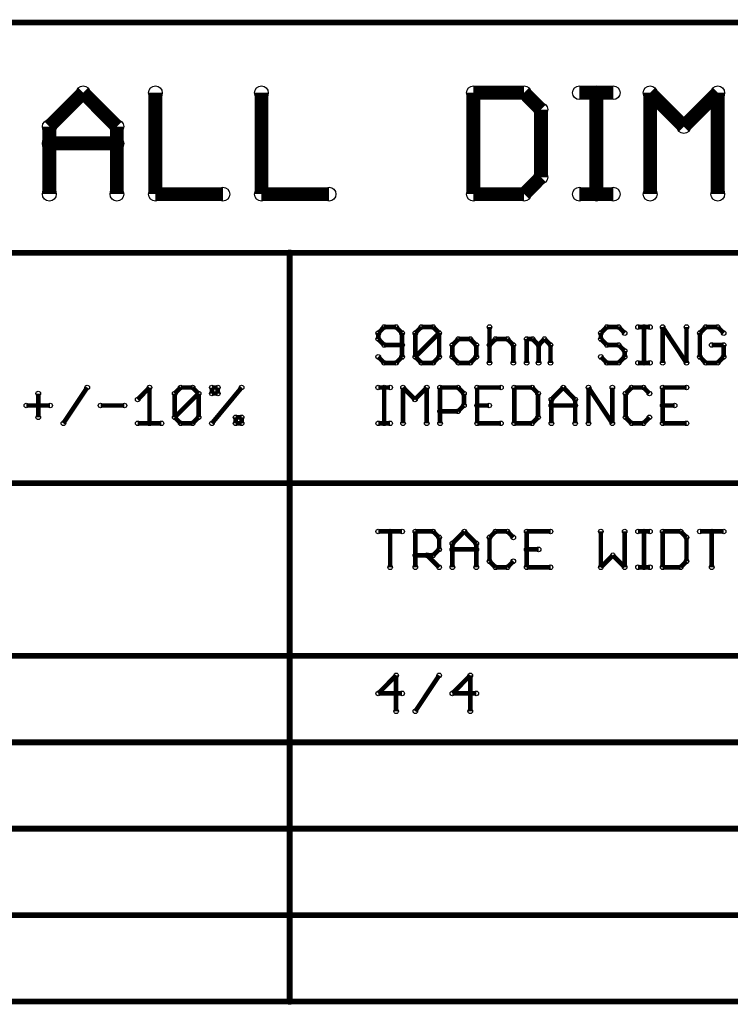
# Model space of a CAD drawing. Extents: x 0 to 123, y 0 to 26.
# Tile 12 of 14: x 73 to 89, y 4 to 26. Entities that reach past the tile are written whole.
import ezdxf

# ---------------------------------------------------------------- set-up
doc = ezdxf.new("R2010")
doc.units = 0
doc.layers.get('0').update_dxf_attribs({"linetype": 'CONTINUOUS'})
doc.layers.add('XIAOESP32C3_GTO', color=3, linetype='CONTINUOUS')

# ---------------------------------------------------------------- blocks, each defined once
blk = doc.blocks.new('ROUND_16')
blk.add_circle((0, 0), 0.152)
blk = doc.blocks.new('ROUND_2')
blk.add_circle((0, 0), 0.0508)
blk = doc.blocks.new('ROUND_14')
blk.add_circle((0, 0), 0.0635)

msp = doc.modelspace()

# ---------------------------------------------------------------- linework, layer by layer
at = {"layer": 'XIAOESP32C3_GTO'}
for points, const_width in [([(122.85218, 25.80386), (27.60218, 25.80386)], 0.127), ([(73.7362, 23.51024), (74.48296, 24.257)], 0.3048), ([(74.48296, 24.257), (75.22718, 23.51024)], 0.3048), ([(76.07554, 24.257), (76.07554, 22.01926)], 0.3048), ([(78.41488, 22.01926), (78.41488, 24.257)], 0.3048), ([(83.09102, 24.257), (83.09102, 22.01926)], 0.3048), ([(84.21116, 24.257), (83.09102, 24.257)], 0.3048), ([(84.582, 23.88362), (84.21116, 24.257)], 0.3048), ([(85.43036, 24.257), (86.17712, 24.257)], 0.3048), ([(85.80374, 24.257), (85.80374, 22.01926)], 0.3048), ([(86.98992, 22.01926), (86.98992, 24.257)], 0.3048), ([(86.98992, 24.257), (87.73414, 23.51024)], 0.3048), ([(87.73414, 23.51024), (88.4809, 24.257)], 0.3048), ([(88.4809, 24.257), (88.4809, 22.01926)], 0.3048), ([(84.582, 22.39264), (84.582, 23.88362)], 0.3048), ([(73.7362, 22.01926), (73.7362, 23.51024)], 0.3048), ([(75.22718, 23.51024), (75.22718, 22.01926)], 0.3048), ([(73.7362, 23.1394), (75.22718, 23.1394)], 0.3048), ([(84.21116, 22.01926), (84.582, 22.39264)], 0.3048), ([(76.07554, 22.01926), (77.56652, 22.01926)], 0.3048), ([(78.41488, 22.01926), (79.90586, 22.01926)], 0.3048), ([(83.09102, 22.01926), (84.21116, 22.01926)], 0.3048), ([(85.43036, 22.01926), (86.17712, 22.01926)], 0.3048), ([(56.81218, 20.72386), (79.03718, 20.72386)], 0.127), ([(79.03718, 4.21386), (79.03718, 20.72386)], 0.127), ([(79.03718, 20.72386), (101.26218, 20.72386)], 0.127), ([(81.12252, 19.0881), (80.99298, 18.95602)], 0.1016), ([(81.38668, 19.0881), (81.12252, 19.0881)], 0.1016), ([(81.51876, 18.95602), (81.38668, 19.0881)], 0.1016), ([(81.81086, 18.95602), (81.94294, 19.0881)], 0.1016), ([(81.94294, 19.0881), (82.20456, 19.0881)], 0.1016), ([(82.20456, 19.0881), (82.33664, 18.95602)], 0.1016), ([(83.44662, 18.29816), (83.44662, 19.0881)], 0.1016), ([(86.03488, 19.0881), (85.9028, 18.95602)], 0.1016), ([(86.2965, 19.0881), (86.03488, 19.0881)], 0.1016), ([(86.42858, 18.95602), (86.2965, 19.0881)], 0.1016), ([(86.72322, 19.0881), (86.98484, 19.0881)], 0.1016), ([(86.85276, 18.29816), (86.85276, 19.0881)], 0.1016), ([(87.79256, 18.29816), (87.26678, 19.0881)], 0.1016), ([(87.26678, 19.0881), (87.26678, 18.29816)], 0.1016), ([(87.79256, 18.29816), (87.79256, 19.0881)], 0.1016), ([(88.21674, 19.0881), (88.0872, 18.95602)], 0.1016), ([(88.4809, 19.0881), (88.21674, 19.0881)], 0.1016), ([(88.61298, 18.95602), (88.4809, 19.0881)], 0.1016), ([(80.99298, 18.95602), (80.99298, 18.82394)], 0.1016), ([(81.51876, 18.43024), (81.51876, 18.95602)], 0.1016), ([(81.81086, 18.43024), (82.33664, 18.95602)], 0.1016), ([(81.81086, 18.43024), (81.81086, 18.95602)], 0.1016), ([(82.33664, 18.95602), (82.33664, 18.43024)], 0.1016), ([(85.9028, 18.95602), (85.9028, 18.82394)], 0.1016), ([(88.0872, 18.95602), (88.0872, 18.43024)], 0.1016), ([(80.99298, 18.82394), (81.12252, 18.69186)], 0.1016), ([(81.12252, 18.69186), (81.51876, 18.69186)], 0.1016), ([(82.76082, 18.82394), (82.62874, 18.69186)], 0.1016), ([(82.62874, 18.69186), (82.62874, 18.43024)], 0.1016), ([(83.02244, 18.82394), (82.76082, 18.82394)], 0.1016), ([(83.15452, 18.69186), (83.02244, 18.82394)], 0.1016), ([(83.15452, 18.43024), (83.15452, 18.69186)], 0.1016), ([(83.5787, 18.82394), (83.44662, 18.69186)], 0.1016), ([(83.5787, 18.82394), (83.84286, 18.82394)], 0.1016), ([(83.84286, 18.82394), (83.9724, 18.69186)], 0.1016), ([(83.9724, 18.69186), (83.9724, 18.29816)], 0.1016), ([(84.26704, 18.29816), (84.26704, 18.82394)], 0.1016), ([(84.26704, 18.82394), (84.39658, 18.82394)], 0.1016), ([(84.39658, 18.82394), (84.52866, 18.69186)], 0.1016), ([(84.66074, 18.82394), (84.52866, 18.69186)], 0.1016), ([(84.52866, 18.69186), (84.52866, 18.29816)], 0.1016), ([(84.79282, 18.69186), (84.66074, 18.82394)], 0.1016), ([(84.79282, 18.29816), (84.79282, 18.69186)], 0.1016), ([(85.9028, 18.82394), (86.03488, 18.69186)], 0.1016), ([(86.03488, 18.69186), (86.2965, 18.69186)], 0.1016), ([(86.2965, 18.69186), (86.42858, 18.56232)], 0.1016), ([(88.61298, 18.69186), (88.34882, 18.69186)], 0.1016), ([(88.61298, 18.43024), (88.61298, 18.69186)], 0.1016), ([(81.12252, 18.29816), (80.99298, 18.43024)], 0.1016), ([(81.51876, 18.43024), (81.38668, 18.29816)], 0.1016), ([(81.94294, 18.29816), (81.81086, 18.43024)], 0.1016), ([(82.33664, 18.43024), (82.20456, 18.29816)], 0.1016), ([(82.62874, 18.43024), (82.76082, 18.29816)], 0.1016), ([(83.02244, 18.29816), (83.15452, 18.43024)], 0.1016), ([(86.03488, 18.29816), (85.9028, 18.43024)], 0.1016), ([(86.42858, 18.43024), (86.2965, 18.29816)], 0.1016), ([(86.42858, 18.56232), (86.42858, 18.43024)], 0.1016), ([(88.0872, 18.43024), (88.21674, 18.29816)], 0.1016), ([(88.4809, 18.29816), (88.61298, 18.43024)], 0.1016), ([(81.38668, 18.29816), (81.12252, 18.29816)], 0.1016), ([(82.20456, 18.29816), (81.94294, 18.29816)], 0.1016), ([(82.76082, 18.29816), (83.02244, 18.29816)], 0.1016), ([(86.2965, 18.29816), (86.03488, 18.29816)], 0.1016), ([(86.98484, 18.29816), (86.72322, 18.29816)], 0.1016), ([(88.21674, 18.29816), (88.4809, 18.29816)], 0.1016), ([(73.49236, 17.09674), (73.49236, 17.62252)], 0.1016), ([(74.04608, 16.96466), (74.57186, 17.7546)], 0.1016), ([(75.68438, 17.49044), (75.946, 17.7546)], 0.1016), ([(75.946, 17.7546), (75.946, 16.96466)], 0.1016), ([(76.50226, 17.62252), (76.63434, 17.7546)], 0.1016), ([(76.50226, 17.09674), (77.02804, 17.62252)], 0.1016), ([(76.50226, 17.09674), (76.50226, 17.62252)], 0.1016), ([(76.63434, 17.7546), (76.89596, 17.7546)], 0.1016), ([(76.89596, 17.7546), (77.02804, 17.62252)], 0.1016), ([(77.02804, 17.62252), (77.02804, 17.09674)], 0.1016), ([(77.32268, 17.62252), (77.32268, 17.7546)], 0.1016), ([(77.32268, 17.7546), (77.45222, 17.7546)], 0.1016), ([(77.32268, 16.96466), (77.978, 17.7546)], 0.1016), ([(77.45222, 17.62252), (77.32268, 17.62252)], 0.1016), ([(77.45222, 17.7546), (77.45222, 17.62252)], 0.1016), ([(80.99298, 17.7546), (81.2546, 17.7546)], 0.1016), ([(81.12252, 17.7546), (81.12252, 16.96466)], 0.1016), ([(81.53908, 16.96466), (81.53908, 17.7546)], 0.1016), ([(81.53908, 17.7546), (81.8007, 17.49044)], 0.1016), ([(81.8007, 17.49044), (82.06232, 17.7546)], 0.1016), ([(82.06232, 17.7546), (82.06232, 16.96466)], 0.1016), ([(82.35696, 16.96466), (82.35696, 17.7546)], 0.1016), ([(82.35696, 17.7546), (82.75066, 17.7546)], 0.1016), ([(82.75066, 17.7546), (82.88274, 17.62252)], 0.1016), ([(82.88274, 17.62252), (82.88274, 17.35836)], 0.1016), ([(83.17484, 17.7546), (83.17484, 16.96466)], 0.1016), ([(83.70062, 17.7546), (83.17484, 17.7546)], 0.1016), ([(84.38642, 17.7546), (83.99272, 17.7546)], 0.1016), ([(83.99272, 17.7546), (83.99272, 16.96466)], 0.1016), ([(84.5185, 17.62252), (84.38642, 17.7546)], 0.1016), ([(84.5185, 17.09674), (84.5185, 17.62252)], 0.1016), ([(84.81314, 17.49044), (85.07476, 17.7546)], 0.1016), ([(85.07476, 17.7546), (85.33638, 17.49044)], 0.1016), ([(85.63102, 16.96466), (85.63102, 17.7546)], 0.1016), ([(85.63102, 17.7546), (86.1568, 16.96466)], 0.1016), ([(86.1568, 16.96466), (86.1568, 17.7546)], 0.1016), ([(86.58098, 17.7546), (86.4489, 17.62252)], 0.1016), ([(86.4489, 17.62252), (86.4489, 17.09674)], 0.1016), ([(86.8426, 17.7546), (86.58098, 17.7546)], 0.1016), ([(86.97468, 17.62252), (86.8426, 17.7546)], 0.1016), ([(87.26678, 16.96466), (87.26678, 17.7546)], 0.1016), ([(87.26678, 17.7546), (87.79256, 17.7546)], 0.1016), ([(73.2282, 17.35836), (73.75398, 17.35836)], 0.1016), ([(74.8665, 17.35836), (75.39228, 17.35836)], 0.1016), ([(82.88274, 17.35836), (82.75066, 17.22882)], 0.1016), ([(83.17484, 17.35836), (83.43646, 17.35836)], 0.1016), ([(84.81314, 16.96466), (84.81314, 17.49044)], 0.1016), ([(85.33638, 17.35836), (84.81314, 17.35836)], 0.1016), ([(85.33638, 17.49044), (85.33638, 16.96466)], 0.1016), ([(87.53094, 17.35836), (87.26678, 17.35836)], 0.1016), ([(82.75066, 17.22882), (82.35696, 17.22882)], 0.1016), ([(75.68438, 16.96466), (76.21016, 16.96466)], 0.1016), ([(76.63434, 16.96466), (76.50226, 17.09674)], 0.1016), ([(76.89596, 16.96466), (76.63434, 16.96466)], 0.1016), ([(77.02804, 17.09674), (76.89596, 16.96466)], 0.1016), ([(77.84592, 16.96466), (77.84592, 17.09674)], 0.1016), ([(77.84592, 17.09674), (77.978, 17.09674)], 0.1016), ([(77.978, 16.96466), (77.84592, 16.96466)], 0.1016), ([(77.978, 17.09674), (77.978, 16.96466)], 0.1016), ([(80.99298, 16.96466), (81.2546, 16.96466)], 0.1016), ([(83.17484, 16.96466), (83.70062, 16.96466)], 0.1016), ([(83.99272, 16.96466), (84.38642, 16.96466)], 0.1016), ([(84.38642, 16.96466), (84.5185, 17.09674)], 0.1016), ([(86.4489, 17.09674), (86.58098, 16.96466)], 0.1016), ([(86.58098, 16.96466), (86.8426, 16.96466)], 0.1016), ([(86.8426, 16.96466), (86.97468, 17.09674)], 0.1016), ([(87.26678, 16.96466), (87.79256, 16.96466)], 0.1016), ([(122.85218, 15.64386), (42.20718, 15.64386)], 0.127), ([(81.51876, 14.5796), (80.99298, 14.5796)], 0.1016), ([(81.2546, 14.5796), (81.2546, 13.78966)], 0.1016), ([(81.81086, 13.78966), (81.81086, 14.5796)], 0.1016), ([(81.81086, 14.5796), (82.20456, 14.5796)], 0.1016), ([(82.20456, 14.5796), (82.33664, 14.44752)], 0.1016), ([(82.62874, 14.31544), (82.8929, 14.5796)], 0.1016), ([(82.8929, 14.5796), (83.15452, 14.31544)], 0.1016), ([(83.44662, 14.44752), (83.5787, 14.5796)], 0.1016), ([(83.5787, 14.5796), (83.84286, 14.5796)], 0.1016), ([(83.84286, 14.5796), (83.9724, 14.44752)], 0.1016), ([(84.79282, 14.5796), (84.26704, 14.5796)], 0.1016), ([(84.26704, 14.5796), (84.26704, 13.78966)], 0.1016), ([(85.9028, 13.78966), (85.9028, 14.5796)], 0.1016), ([(86.42858, 14.5796), (86.42858, 13.78966)], 0.1016), ([(86.72322, 14.5796), (86.98484, 14.5796)], 0.1016), ([(86.85276, 13.78966), (86.85276, 14.5796)], 0.1016), ([(87.26678, 13.78966), (87.26678, 14.5796)], 0.1016), ([(87.26678, 14.5796), (87.66302, 14.5796)], 0.1016), ([(87.66302, 14.5796), (87.79256, 14.44752)], 0.1016), ([(88.61298, 14.5796), (88.0872, 14.5796)], 0.1016), ([(88.34882, 14.5796), (88.34882, 13.78966)], 0.1016), ([(82.33664, 14.44752), (82.33664, 14.18336)], 0.1016), ([(82.62874, 13.78966), (82.62874, 14.31544)], 0.1016), ([(83.15452, 14.31544), (83.15452, 13.78966)], 0.1016), ([(83.44662, 13.92174), (83.44662, 14.44752)], 0.1016), ([(87.79256, 14.44752), (87.79256, 13.92174)], 0.1016), ([(82.33664, 14.18336), (82.20456, 14.05382)], 0.1016), ([(83.15452, 14.18336), (82.62874, 14.18336)], 0.1016), ([(84.26704, 14.18336), (84.52866, 14.18336)], 0.1016), ([(82.20456, 14.05382), (81.81086, 14.05382)], 0.1016), ([(82.07248, 14.05382), (82.33664, 13.78966)], 0.1016), ([(83.5787, 13.78966), (83.44662, 13.92174)], 0.1016), ([(83.9724, 13.92174), (83.84286, 13.78966)], 0.1016), ([(86.16696, 14.05382), (85.9028, 13.78966)], 0.1016), ([(86.42858, 13.78966), (86.16696, 14.05382)], 0.1016), ([(87.79256, 13.92174), (87.66302, 13.78966)], 0.1016), ([(83.84286, 13.78966), (83.5787, 13.78966)], 0.1016), ([(84.26704, 13.78966), (84.79282, 13.78966)], 0.1016), ([(86.98484, 13.78966), (86.72322, 13.78966)], 0.1016), ([(87.66302, 13.78966), (87.26678, 13.78966)], 0.1016), ([(122.85218, 11.83386), (27.60218, 11.83386)], 0.127), ([(81.38668, 11.4046), (80.99298, 11.00836)], 0.1016), ([(81.38668, 10.61466), (81.38668, 11.4046)], 0.1016), ([(81.81086, 10.61466), (82.33664, 11.4046)], 0.1016), ([(83.02244, 11.4046), (82.62874, 11.00836)], 0.1016), ([(83.02244, 10.61466), (83.02244, 11.4046)], 0.1016), ([(80.99298, 11.00836), (81.51876, 11.00836)], 0.1016), ([(82.62874, 11.00836), (83.15452, 11.00836)], 0.1016), ([(27.60218, 9.92886), (122.85218, 9.92886)], 0.127), ([(122.85218, 8.02386), (27.60218, 8.02386)], 0.127), ([(27.60218, 6.11886), (122.85218, 6.11886)], 0.127), ([(56.81218, 4.21386), (79.03718, 4.21386)], 0.127), ([(79.03718, 4.21386), (101.26218, 4.21386)], 0.127)]:
    msp.add_lwpolyline(points, dxfattribs=dict(at, const_width=const_width))

# ---------------------------------------------------------------- block references
for name, p in [('ROUND_16', (74.48296, 24.257)), ('ROUND_16', (76.07554, 24.257)), ('ROUND_16', (78.41488, 24.257)), ('ROUND_16', (83.09102, 24.257)), ('ROUND_16', (83.09102, 24.257)), ('ROUND_16', (84.21116, 24.257)), ('ROUND_16', (85.43036, 24.257)), ('ROUND_16', (85.80374, 24.257)), ('ROUND_16', (86.17712, 24.257)), ('ROUND_16', (86.98992, 24.257)), ('ROUND_16', (88.4809, 24.257)), ('ROUND_16', (84.582, 23.88362)), ('ROUND_16', (73.7362, 23.51024)), ('ROUND_16', (75.22718, 23.51024)), ('ROUND_16', (75.22718, 23.51024)), ('ROUND_16', (87.73414, 23.51024)), ('ROUND_16', (73.7362, 23.1394)), ('ROUND_16', (75.22718, 23.1394)), ('ROUND_16', (84.582, 22.39264)), ('ROUND_16', (73.7362, 22.01926)), ('ROUND_16', (75.22718, 22.01926)), ('ROUND_16', (76.07554, 22.01926)), ('ROUND_16', (76.07554, 22.01926)), ('ROUND_16', (77.56652, 22.01926)), ('ROUND_16', (78.41488, 22.01926)), ('ROUND_16', (78.41488, 22.01926)), ('ROUND_16', (79.90586, 22.01926)), ('ROUND_16', (83.09102, 22.01926)), ('ROUND_16', (84.21116, 22.01926)), ('ROUND_16', (85.43036, 22.01926)), ('ROUND_16', (85.80374, 22.01926)), ('ROUND_16', (86.17712, 22.01926)), ('ROUND_16', (86.98992, 22.01926)), ('ROUND_16', (88.4809, 22.01926)), ('ROUND_14', (79.03718, 20.72386)), ('ROUND_14', (79.03718, 20.72386)), ('ROUND_2', (81.12252, 19.0881)), ('ROUND_2', (81.38668, 19.0881)), ('ROUND_2', (81.94294, 19.0881)), ('ROUND_2', (82.20456, 19.0881)), ('ROUND_2', (83.44662, 19.0881)), ('ROUND_2', (86.03488, 19.0881)), ('ROUND_2', (86.2965, 19.0881)), ('ROUND_2', (86.72322, 19.0881)), ('ROUND_2', (86.85276, 19.0881)), ('ROUND_2', (86.98484, 19.0881)), ('ROUND_2', (87.26678, 19.0881)), ('ROUND_2', (87.79256, 19.0881)), ('ROUND_2', (88.21674, 19.0881)), ('ROUND_2', (88.4809, 19.0881)), ('ROUND_2', (80.99298, 18.95602)), ('ROUND_2', (81.51876, 18.95602)), ('ROUND_2', (81.51876, 18.95602)), ('ROUND_2', (81.81086, 18.95602)), ('ROUND_2', (82.33664, 18.95602)), ('ROUND_2', (82.33664, 18.95602)), ('ROUND_2', (85.9028, 18.95602)), ('ROUND_2', (86.42858, 18.95602)), ('ROUND_2', (88.0872, 18.95602)), ('ROUND_2', (88.61298, 18.95602)), ('ROUND_2', (80.99298, 18.82394)), ('ROUND_2', (81.12252, 18.69186)), ('ROUND_2', (81.51876, 18.69186)), ('ROUND_2', (82.62874, 18.69186)), ('ROUND_2', (82.76082, 18.82394)), ('ROUND_2', (83.02244, 18.82394)), ('ROUND_2', (83.15452, 18.69186)), ('ROUND_2', (83.15452, 18.69186)), ('ROUND_2', (83.44662, 18.69186)), ('ROUND_2', (83.5787, 18.82394)), ('ROUND_2', (83.5787, 18.82394)), ('ROUND_2', (83.84286, 18.82394)), ('ROUND_2', (83.9724, 18.69186)), ('ROUND_2', (83.9724, 18.69186)), ('ROUND_2', (84.26704, 18.82394)), ('ROUND_2', (84.39658, 18.82394)), ('ROUND_2', (84.52866, 18.69186)), ('ROUND_2', (84.52866, 18.69186)), ('ROUND_2', (84.66074, 18.82394)), ('ROUND_2', (84.79282, 18.69186)), ('ROUND_2', (85.9028, 18.82394)), ('ROUND_2', (86.03488, 18.69186)), ('ROUND_2', (86.2965, 18.69186)), ('ROUND_2', (88.34882, 18.69186)), ('ROUND_2', (88.61298, 18.69186)), ('ROUND_2', (80.99298, 18.43024)), ('ROUND_2', (81.51876, 18.43024)), ('ROUND_2', (81.51876, 18.43024)), ('ROUND_2', (81.81086, 18.43024)), ('ROUND_2', (81.81086, 18.43024)), ('ROUND_2', (82.33664, 18.43024)), ('ROUND_2', (82.33664, 18.43024)), ('ROUND_2', (82.62874, 18.43024)), ('ROUND_2', (83.15452, 18.43024)), ('ROUND_2', (85.9028, 18.43024)), ('ROUND_2', (86.42858, 18.56232)), ('ROUND_2', (86.42858, 18.43024)), ('ROUND_2', (88.0872, 18.43024)), ('ROUND_2', (88.61298, 18.43024)), ('ROUND_2', (81.12252, 18.29816)), ('ROUND_2', (81.38668, 18.29816)), ('ROUND_2', (81.94294, 18.29816)), ('ROUND_2', (82.20456, 18.29816)), ('ROUND_2', (82.76082, 18.29816)), ('ROUND_2', (83.02244, 18.29816)), ('ROUND_2', (83.44662, 18.29816)), ('ROUND_2', (83.9724, 18.29816)), ('ROUND_2', (84.26704, 18.29816)), ('ROUND_2', (84.52866, 18.29816)), ('ROUND_2', (84.79282, 18.29816)), ('ROUND_2', (86.03488, 18.29816)), ('ROUND_2', (86.2965, 18.29816)), ('ROUND_2', (86.72322, 18.29816)), ('ROUND_2', (86.85276, 18.29816)), ('ROUND_2', (86.98484, 18.29816)), ('ROUND_2', (87.26678, 18.29816)), ('ROUND_2', (87.79256, 18.29816)), ('ROUND_2', (87.79256, 18.29816)), ('ROUND_2', (88.21674, 18.29816)), ('ROUND_2', (88.4809, 18.29816)), ('ROUND_2', (73.49236, 17.62252)), ('ROUND_2', (74.57186, 17.7546)), ('ROUND_2', (75.946, 17.7546)), ('ROUND_2', (76.50226, 17.62252)), ('ROUND_2', (76.63434, 17.7546)), ('ROUND_2', (76.89596, 17.7546)), ('ROUND_2', (77.02804, 17.62252)), ('ROUND_2', (77.02804, 17.62252)), ('ROUND_2', (77.32268, 17.7546)), ('ROUND_2', (77.32268, 17.62252)), ('ROUND_2', (77.32268, 17.62252)), ('ROUND_2', (77.45222, 17.7546)), ('ROUND_2', (77.45222, 17.62252)), ('ROUND_2', (77.978, 17.7546)), ('ROUND_2', (80.99298, 17.7546)), ('ROUND_2', (81.12252, 17.7546)), ('ROUND_2', (81.2546, 17.7546)), ('ROUND_2', (81.53908, 17.7546)), ('ROUND_2', (82.06232, 17.7546)), ('ROUND_2', (82.35696, 17.7546)), ('ROUND_2', (82.75066, 17.7546)), ('ROUND_2', (82.88274, 17.62252)), ('ROUND_2', (83.17484, 17.7546)), ('ROUND_2', (83.17484, 17.7546)), ('ROUND_2', (83.70062, 17.7546)), ('ROUND_2', (83.99272, 17.7546)), ('ROUND_2', (84.38642, 17.7546)), ('ROUND_2', (84.5185, 17.62252)), ('ROUND_2', (85.07476, 17.7546)), ('ROUND_2', (85.63102, 17.7546)), ('ROUND_2', (86.1568, 17.7546)), ('ROUND_2', (86.4489, 17.62252)), ('ROUND_2', (86.4489, 17.62252)), ('ROUND_2', (86.58098, 17.7546)), ('ROUND_2', (86.8426, 17.7546)), ('ROUND_2', (86.97468, 17.62252)), ('ROUND_2', (87.26678, 17.7546)), ('ROUND_2', (87.79256, 17.7546)), ('ROUND_2', (73.2282, 17.35836)), ('ROUND_2', (73.75398, 17.35836)), ('ROUND_2', (74.8665, 17.35836)), ('ROUND_2', (75.39228, 17.35836)), ('ROUND_2', (75.68438, 17.49044)), ('ROUND_2', (81.8007, 17.49044)), ('ROUND_2', (82.88274, 17.35836)), ('ROUND_2', (83.17484, 17.35836)), ('ROUND_2', (83.43646, 17.35836)), ('ROUND_2', (84.81314, 17.49044)), ('ROUND_2', (84.81314, 17.35836)), ('ROUND_2', (85.33638, 17.49044)), ('ROUND_2', (85.33638, 17.35836)), ('ROUND_2', (87.26678, 17.35836)), ('ROUND_2', (87.53094, 17.35836)), ('ROUND_2', (82.35696, 17.22882)), ('ROUND_2', (82.75066, 17.22882)), ('ROUND_2', (73.49236, 17.09674)), ('ROUND_2', (74.04608, 16.96466)), ('ROUND_2', (75.68438, 16.96466)), ('ROUND_2', (75.946, 16.96466)), ('ROUND_2', (76.21016, 16.96466)), ('ROUND_2', (76.50226, 17.09674)), ('ROUND_2', (76.50226, 17.09674)), ('ROUND_2', (76.63434, 16.96466)), ('ROUND_2', (76.89596, 16.96466)), ('ROUND_2', (77.02804, 17.09674)), ('ROUND_2', (77.32268, 16.96466)), ('ROUND_2', (77.84592, 17.09674)), ('ROUND_2', (77.84592, 16.96466)), ('ROUND_2', (77.978, 17.09674)), ('ROUND_2', (77.978, 17.09674)), ('ROUND_2', (77.978, 16.96466)), ('ROUND_2', (80.99298, 16.96466)), ('ROUND_2', (81.12252, 16.96466)), ('ROUND_2', (81.2546, 16.96466)), ('ROUND_2', (81.53908, 16.96466)), ('ROUND_2', (82.06232, 16.96466)), ('ROUND_2', (82.35696, 16.96466)), ('ROUND_2', (83.17484, 16.96466)), ('ROUND_2', (83.70062, 16.96466)), ('ROUND_2', (83.99272, 16.96466)), ('ROUND_2', (83.99272, 16.96466)), ('ROUND_2', (84.38642, 16.96466)), ('ROUND_2', (84.5185, 17.09674)), ('ROUND_2', (84.81314, 16.96466)), ('ROUND_2', (85.33638, 16.96466)), ('ROUND_2', (85.63102, 16.96466)), ('ROUND_2', (86.1568, 16.96466)), ('ROUND_2', (86.4489, 17.09674)), ('ROUND_2', (86.58098, 16.96466)), ('ROUND_2', (86.8426, 16.96466)), ('ROUND_2', (86.97468, 17.09674)), ('ROUND_2', (87.26678, 16.96466)), ('ROUND_2', (87.26678, 16.96466)), ('ROUND_2', (87.79256, 16.96466)), ('ROUND_2', (80.99298, 14.5796)), ('ROUND_2', (81.2546, 14.5796)), ('ROUND_2', (81.51876, 14.5796)), ('ROUND_2', (81.81086, 14.5796)), ('ROUND_2', (82.20456, 14.5796)), ('ROUND_2', (82.8929, 14.5796)), ('ROUND_2', (83.5787, 14.5796)), ('ROUND_2', (83.84286, 14.5796)), ('ROUND_2', (84.26704, 14.5796)), ('ROUND_2', (84.79282, 14.5796)), ('ROUND_2', (85.9028, 14.5796)), ('ROUND_2', (86.42858, 14.5796)), ('ROUND_2', (86.72322, 14.5796)), ('ROUND_2', (86.85276, 14.5796)), ('ROUND_2', (86.98484, 14.5796)), ('ROUND_2', (87.26678, 14.5796)), ('ROUND_2', (87.66302, 14.5796)), ('ROUND_2', (88.0872, 14.5796)), ('ROUND_2', (88.34882, 14.5796)), ('ROUND_2', (88.61298, 14.5796)), ('ROUND_2', (82.33664, 14.44752)), ('ROUND_2', (82.62874, 14.31544)), ('ROUND_2', (82.62874, 14.31544)), ('ROUND_2', (83.15452, 14.31544)), ('ROUND_2', (83.44662, 14.44752)), ('ROUND_2', (83.9724, 14.44752)), ('ROUND_2', (87.79256, 14.44752)), ('ROUND_2', (82.33664, 14.18336)), ('ROUND_2', (82.33664, 14.18336)), ('ROUND_2', (82.62874, 14.18336)), ('ROUND_2', (83.15452, 14.18336)), ('ROUND_2', (84.26704, 14.18336)), ('ROUND_2', (84.52866, 14.18336)), ('ROUND_2', (81.81086, 14.05382)), ('ROUND_2', (82.07248, 14.05382)), ('ROUND_2', (82.20456, 14.05382)), ('ROUND_2', (83.44662, 13.92174)), ('ROUND_2', (83.9724, 13.92174)), ('ROUND_2', (86.16696, 14.05382)), ('ROUND_2', (87.79256, 13.92174)), ('ROUND_2', (87.79256, 13.92174)), ('ROUND_2', (81.2546, 13.78966)), ('ROUND_2', (81.81086, 13.78966)), ('ROUND_2', (82.33664, 13.78966)), ('ROUND_2', (82.62874, 13.78966)), ('ROUND_2', (83.15452, 13.78966)), ('ROUND_2', (83.5787, 13.78966)), ('ROUND_2', (83.84286, 13.78966)), ('ROUND_2', (84.26704, 13.78966)), ('ROUND_2', (84.79282, 13.78966)), ('ROUND_2', (85.9028, 13.78966)), ('ROUND_2', (86.42858, 13.78966)), ('ROUND_2', (86.72322, 13.78966)), ('ROUND_2', (86.85276, 13.78966)), ('ROUND_2', (86.98484, 13.78966)), ('ROUND_2', (87.26678, 13.78966)), ('ROUND_2', (87.66302, 13.78966)), ('ROUND_2', (88.34882, 13.78966)), ('ROUND_2', (81.38668, 11.4046)), ('ROUND_2', (81.38668, 11.4046)), ('ROUND_2', (82.33664, 11.4046)), ('ROUND_2', (83.02244, 11.4046)), ('ROUND_2', (80.99298, 11.00836)), ('ROUND_2', (81.51876, 11.00836)), ('ROUND_2', (82.62874, 11.00836)), ('ROUND_2', (82.62874, 11.00836)), ('ROUND_2', (83.15452, 11.00836)), ('ROUND_2', (81.38668, 10.61466)), ('ROUND_2', (81.81086, 10.61466)), ('ROUND_2', (83.02244, 10.61466)), ('ROUND_14', (79.03718, 4.21386)), ('ROUND_14', (79.03718, 4.21386))]:
    msp.add_blockref(name, p, dxfattribs=at)

doc.saveas('drawing.dxf')
